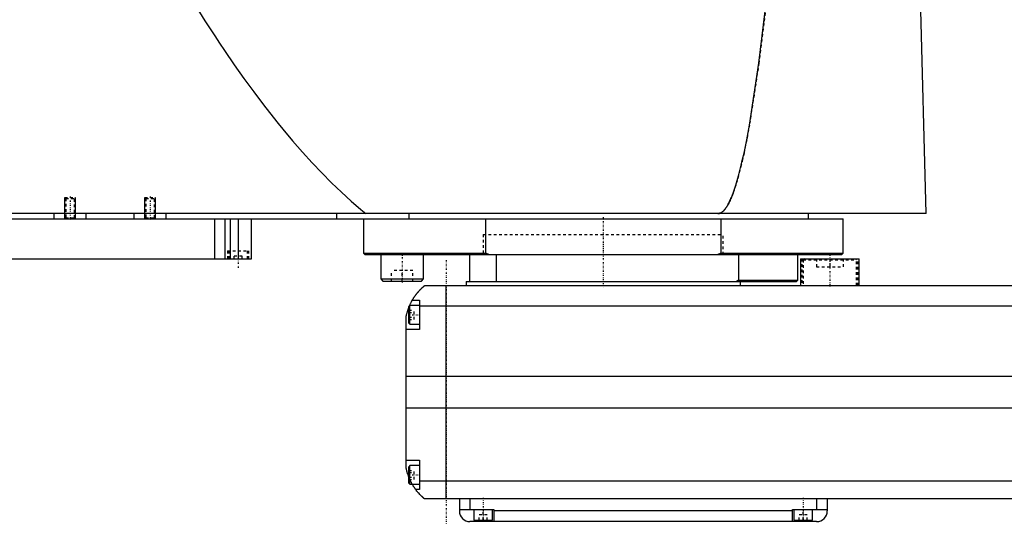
# Model space of a CAD drawing. Extents: x -1056 to 156, y -82 to 428.
# Tile 2 of 4: x -819 to -450, y -82 to 107. Entities that reach past the tile are written whole.
import ezdxf

# ---------------------------------------------------------------- set-up
doc = ezdxf.new("R2010")
doc.units = 0
doc.linetypes.add('CENTER', pattern=[1.5, 0.45, -0.5, 0.05, -0.5])
doc.linetypes.add('DASHED', pattern=[2, 1, -1])
for name, color, linetype in [('AM_0', 7, 'CONTINUOUS'), ('AM_10', 7, 'CONTINUOUS'), ('AM_3', 7, 'DASHED'), ('AM_7', 7, 'CENTER')]:
    doc.layers.add(name, color=color, linetype=linetype)

msp = doc.modelspace()

# ---------------------------------------------------------------- linework, layer by layer
at = {"layer": 'AM_0', "color": 7, "linetype": 'CONTINUOUS'}
for p, q in [((-478.96, 34.5), (-481.05, 115.63)), ((-478.96, 34.5), (-1055.5, 34.5)), ((-806, 32.5), (-806, 34.5)), ((-794, 32.5), (-794, 34.5)), ((-776, 32.5), (-776, 34.5)), ((-764, 32.5), (-764, 34.5)), ((-700, 32.5), (-700, 34.5)), ((-672.83, 32.5), (-672.83, 34.5)), ((-523, 32.5), (-523, 34.5)), ((-1050, 32.5), (-510, 32.5)), ((-745.84, 32.5), (-745.84, 17.5)), ((-742, 32.5), (-742, 17.5)), ((-740, 32.5), (-740, 17.5)), ((-737, 32.5), (-737, 17.5)), ((-732, 17.5), (-732, 32.5)), ((-690, 32.5), (-690, 19.7)), ((-644.02, 19.7), (-644.02, 32.5)), ((-555.98, 32.5), (-555.98, 19.7)), ((-510, 19.7), (-510, 32.5)), ((-690, 19.7), (-689.5, 19.2)), ((-690, 19.7), (-644.02, 19.7)), ((-689.5, 19.2), (-510.5, 19.2)), ((-683.37, 19.19), (-683.45, 19.1)), ((-683.45, 19.1), (-683.45, 10)), ((-683.45, 19.1), (-667.45, 19.1)), ((-667.45, 19.1), (-667.55, 19.2)), ((-667.45, 10), (-667.45, 19.1)), ((-650, 9), (-650, 19.2)), ((-642.99, 19.2), (-644.02, 19.7)), ((-640, 9), (-640, 19.2)), ((-555.98, 19.7), (-557.01, 19.2)), ((-555.98, 19.7), (-510, 19.7)), ((-549.28, 19.2), (-549.28, 9.5)), ((-527, 9.5), (-527, 19.2)), ((-510.5, 19.2), (-510, 19.7)), ((-1040, 17.5), (-732, 17.5)), ((-526, 17.5), (-526, 7.5)), ((-526, 17.5), (-504, 17.5)), ((-504, 7.5), (-504, 17.5)), ((-683.45, 10), (-682.65, 9.2)), ((-683.45, 10), (-667.45, 10)), ((-682.65, 9.2), (-668.25, 9.2)), ((-668.25, 9.2), (-667.45, 10)), ((-667, 7.5), (83, 7.5)), ((-659, -72.5), (-659, 7.5)), ((-651.5, 9), (-651.5, 7.5)), ((-651.5, 9), (-527.5, 9)), ((-549.28, 9.5), (-550, 9)), ((-549.28, 9.5), (-527, 9.5)), ((-548.5, 7.5), (-548.5, 9)), ((-527.5, 9), (-527, 9.5)), ((-669, 0), (-672.6, 0)), ((-672.6, -7), (-672.6, 0)), ((-671.65, 2), (-669, 2)), ((-669, 2), (-669, -9)), ((-672.6, 0), (-673, -0.4)), ((-673, -6.6), (-673, -0.4)), ((85, -0.2), (-669, -0.2)), ((-674, -60.5), (-674, -4.5)), ((-673, -6.6), (-672.6, -7)), ((-672.6, -7), (-669, -7)), ((-669, -9), (-674, -9)), ((90, -26.54), (-674, -26.54)), ((90, -38.4), (-674, -38.4)), ((-674, -58), (-669, -58)), ((-669, -58), (-669, -69)), ((-672.6, -60), (-673, -60.4)), ((-673, -66.6), (-673, -60.4)), ((-669, -60), (-672.6, -60)), ((-672.6, -67), (-672.6, -60)), ((85, -65.78), (-669, -65.78)), ((-673, -66.6), (-672.6, -67)), ((-672.6, -67), (-669, -67)), ((-669, -69), (-670.34, -69)), ((83, -72.5), (-667, -72.5)), ((-654, -72.5), (-654, -77)), ((-650, -72.5), (-650, -76.5)), ((-520, -72.5), (-520, -76.5)), ((-516, -72.5), (-516, -77)), ((-654, -76.5), (-641, -76.5)), ((-648.5, -76.5), (-648.5, -80.5)), ((-641.5, -80.5), (-641.5, -76.5)), ((-641, -76.5), (-641, -81)), ((-529, -77), (-641, -77)), ((-529, -76.5), (-516, -76.5)), ((-529, -81), (-529, -76.5)), ((-528.5, -76.5), (-528.5, -80.5)), ((-521.5, -80.5), (-521.5, -76.5)), ((-520, -81), (-650, -81)), ((-648.5, -80.5), (-641.5, -80.5)), ((-645, -81), (-645, -80.5)), ((-528.5, -80.5), (-521.5, -80.5)), ((-525, -81), (-525, -80.5))]:
    msp.add_line(p, q, dxfattribs=at)
for points in [[(-754.88, 115.63, 0), (-753.05, 112.65, 0), (-749.4, 106.81, 0), (-745.75, 101.13, 0), (-743.92, 98.36, 0), (-742.09, 95.63, 0), (-738.44, 90.29, 0), (-734.79, 85.12, 0), (-731.13, 80.11, 0), (-727.48, 75.27, 0), (-723.83, 70.6, 0), (-722, 68.32, 0), (-720.17, 66.09, 0), (-716.52, 61.75, 0), (-712.86, 57.57, 0), (-709.21, 53.57, 0), (-705.56, 49.73, 0), (-701.9, 46.05, 0), (-700.07, 44.28, 0), (-698.25, 42.54, 0), (-694.59, 39.2, 0), (-690.94, 36.03, 0), (-689.11, 34.5, 0)], [(-557, 34.5, 0), (-556.99, 34.5, 0), (-556.96, 34.5, 0), (-556.93, 34.5, 0), (-556.91, 34.5, 0), (-556.9, 34.5, 0), (-556.87, 34.5, 0), (-556.84, 34.51, 0), (-556.81, 34.51, 0), (-556.79, 34.51, 0), (-556.76, 34.51, 0), (-556.74, 34.52, 0), (-556.73, 34.52, 0), (-556.7, 34.52, 0), (-556.67, 34.53, 0), (-556.64, 34.53, 0), (-556.61, 34.54, 0), (-556.58, 34.54, 0), (-556.57, 34.54, 0), (-556.56, 34.55, 0), (-556.53, 34.55, 0), (-556.5, 34.56, 0), (-556.48, 34.56, 0), (-556.47, 34.57, 0), (-556.44, 34.57, 0), (-556.41, 34.58, 0), (-556.4, 34.59, 0), (-556.38, 34.59, 0), (-556.36, 34.6, 0), (-556.33, 34.61, 0), (-556.3, 34.62, 0), (-556.27, 34.63, 0), (-556.24, 34.64, 0), (-556.23, 34.64, 0), (-556.21, 34.65, 0), (-556.18, 34.66, 0), (-556.16, 34.67, 0), (-556.05, 34.71, 0), (-555.88, 34.8, 0), (-555.71, 34.89, 0), (-555.54, 35, 0), (-555.45, 35.07, 0), (-555.37, 35.13, 0), (-555.2, 35.27, 0), (-555.02, 35.42, 0), (-554.85, 35.59, 0), (-554.68, 35.77, 0), (-554.51, 35.97, 0), (-554.42, 36.07, 0), (-554.34, 36.18, 0), (-554.16, 36.4, 0), (-553.99, 36.64, 0), (-553.91, 36.76, 0), (-553.82, 36.89, 0), (-553.65, 37.16, 0), (-553.48, 37.44, 0), (-553.39, 37.58, 0), (-553.31, 37.73, 0), (-553.13, 38.04, 0), (-552.96, 38.36, 0), (-552.79, 38.69, 0), (-552.62, 39.04, 0), (-552.45, 39.41, 0), (-552.36, 39.59, 0), (-552.28, 39.78, 0), (-552.11, 40.17, 0), (-551.93, 40.58, 0), (-551.33, 42.11, 0), (-550.31, 45.12, 0), (-549.28, 48.64, 0), (-548.25, 52.66, 0), (-547.74, 54.85, 0), (-547.23, 57.17, 0), (-546.21, 62.19, 0), (-545.19, 67.7, 0), (-541.63, 90.92, 0), (-538.61, 115.63, 0)], [(-671.65, 2, 0), (-671.62, 2.05, 0), (-671.57, 2.14, 0), (-671.52, 2.23, 0), (-671.49, 2.27, 0), (-671.46, 2.32, 0), (-671.41, 2.41, 0), (-671.35, 2.5, 0), (-671.3, 2.59, 0), (-671.24, 2.68, 0), (-671.19, 2.76, 0), (-671.16, 2.81, 0), (-671.13, 2.85, 0), (-671.07, 2.94, 0), (-671.02, 3.03, 0), (-670.96, 3.11, 0), (-670.9, 3.2, 0), (-670.85, 3.28, 0), (-670.82, 3.33, 0), (-670.79, 3.37, 0), (-670.73, 3.45, 0), (-670.67, 3.53, 0), (-670.64, 3.58, 0), (-670.62, 3.62, 0), (-670.56, 3.7, 0), (-670.5, 3.78, 0), (-670.47, 3.82, 0), (-670.44, 3.86, 0), (-670.38, 3.94, 0), (-670.33, 4.01, 0), (-670.27, 4.09, 0), (-670.21, 4.17, 0), (-670.15, 4.24, 0), (-670.12, 4.28, 0), (-670.1, 4.32, 0), (-670.04, 4.39, 0), (-669.98, 4.46, 0), (-669.92, 4.54, 0), (-669.87, 4.61, 0), (-669.81, 4.68, 0), (-669.78, 4.71, 0), (-669.75, 4.75, 0), (-669.69, 4.82, 0), (-669.64, 4.89, 0), (-669.58, 4.95, 0), (-669.52, 5.02, 0), (-669.47, 5.08, 0), (-669.44, 5.12, 0), (-669.41, 5.15, 0), (-669.36, 5.21, 0), (-669.3, 5.28, 0), (-669.25, 5.34, 0), (-669.19, 5.4, 0), (-669.14, 5.46, 0), (-669.11, 5.49, 0), (-669.08, 5.52, 0), (-669.03, 5.58, 0), (-668.97, 5.64, 0), (-668.92, 5.7, 0), (-668.87, 5.75, 0), (-668.81, 5.81, 0), (-668.79, 5.84, 0), (-668.76, 5.87, 0), (-668.71, 5.92, 0), (-668.66, 5.98, 0), (-668.63, 6, 0), (-668.6, 6.03, 0), (-668.55, 6.08, 0), (-668.5, 6.13, 0), (-668.48, 6.16, 0), (-668.45, 6.18, 0), (-668.4, 6.23, 0), (-668.35, 6.28, 0), (-668.3, 6.33, 0), (-668.25, 6.38, 0), (-668.2, 6.43, 0), (-668.18, 6.45, 0), (-668.16, 6.47, 0), (-668.11, 6.52, 0), (-668.06, 6.56, 0), (-668.02, 6.61, 0), (-667.97, 6.65, 0), (-667.93, 6.69, 0), (-667.9, 6.71, 0), (-667.88, 6.73, 0), (-667.84, 6.77, 0), (-667.8, 6.81, 0), (-667.75, 6.85, 0), (-667.71, 6.88, 0), (-667.67, 6.92, 0), (-667.66, 6.94, 0), (-667.64, 6.95, 0), (-667.6, 6.99, 0), (-667.56, 7.02, 0), (-667.53, 7.05, 0), (-667.49, 7.08, 0), (-667.46, 7.11, 0), (-667.44, 7.13, 0), (-667.43, 7.14, 0), (-667.39, 7.17, 0), (-667.36, 7.19, 0), (-667.34, 7.22, 0), (-667.31, 7.24, 0), (-667.28, 7.27, 0), (-667.27, 7.28, 0), (-667.25, 7.29, 0), (-667.23, 7.31, 0), (-667.21, 7.33, 0), (-667.2, 7.34, 0), (-667.18, 7.35, 0), (-667.16, 7.36, 0), (-667.14, 7.38, 0), (-667.13, 7.39, 0), (-667.13, 7.4, 0), (-667.11, 7.41, 0), (-667.09, 7.42, 0), (-667.08, 7.44, 0), (-667.06, 7.45, 0), (-667.05, 7.46, 0), (-667.05, 7.46, 0), (-667.04, 7.47, 0), (-667.03, 7.47, 0), (-667.02, 7.48, 0), (-667.02, 7.49, 0), (-667.01, 7.49, 0), (-667.01, 7.49, 0), (-667.01, 7.5, 0), (-667, 7.5, 0), (-667, 7.5, 0), (-667, 7.5, 0), (-667, 7.5, 0)], [(-672.69, -0.09, 0), (-672.65, 0.01, 0), (-672.56, 0.21, 0), (-672.47, 0.4, 0), (-672.43, 0.49, 0), (-672.39, 0.58, 0), (-672.31, 0.76, 0), (-672.22, 0.92, 0), (-672.14, 1.08, 0), (-672.07, 1.23, 0), (-672, 1.36, 0), (-671.96, 1.43, 0), (-671.93, 1.49, 0), (-671.87, 1.6, 0), (-671.82, 1.7, 0), (-671.77, 1.79, 0), (-671.73, 1.86, 0), (-671.7, 1.91, 0), (-671.68, 1.94, 0), (-671.67, 1.96, 0), (-671.66, 1.98, 0), (-671.65, 2, 0), (-671.65, 2, 0)], [(-674, -4.5, 0), (-673.98, -4.39, 0), (-673.94, -4.18, 0), (-673.9, -3.97, 0), (-673.88, -3.87, 0), (-673.86, -3.77, 0), (-673.81, -3.56, 0), (-673.77, -3.36, 0), (-673.72, -3.15, 0), (-673.66, -2.95, 0), (-673.61, -2.74, 0), (-673.58, -2.64, 0), (-673.55, -2.54, 0), (-673.49, -2.33, 0), (-673.43, -2.13, 0), (-673.37, -1.92, 0), (-673.31, -1.72, 0), (-673.24, -1.52, 0), (-673.21, -1.43, 0), (-673.17, -1.33, 0), (-673.1, -1.14, 0), (-673.03, -0.95, 0), (-673, -0.86, 0)], [(-673, -64.14, 0), (-673.04, -64.04, 0), (-673.11, -63.84, 0), (-673.18, -63.64, 0), (-673.22, -63.54, 0), (-673.25, -63.44, 0), (-673.32, -63.24, 0), (-673.38, -63.03, 0), (-673.45, -62.82, 0), (-673.51, -62.61, 0), (-673.57, -62.41, 0), (-673.6, -62.3, 0), (-673.63, -62.2, 0), (-673.68, -61.99, 0), (-673.73, -61.78, 0), (-673.78, -61.57, 0), (-673.83, -61.37, 0), (-673.87, -61.17, 0), (-673.89, -61.07, 0), (-673.91, -60.97, 0), (-673.95, -60.78, 0), (-673.98, -60.59, 0), (-674, -60.5, 0)], [(-670.34, -69, 0), (-670.34, -69, 0), (-670.35, -68.98, 0), (-670.37, -68.96, 0), (-670.38, -68.94, 0), (-670.4, -68.92, 0), (-670.44, -68.86, 0), (-670.49, -68.79, 0), (-670.55, -68.71, 0), (-670.62, -68.61, 0), (-670.7, -68.5, 0), (-670.74, -68.44, 0), (-670.78, -68.38, 0), (-670.87, -68.25, 0), (-670.96, -68.11, 0), (-671.06, -67.96, 0), (-671.16, -67.8, 0), (-671.27, -67.64, 0), (-671.32, -67.55, 0), (-671.37, -67.47, 0), (-671.48, -67.29, 0), (-671.59, -67.1, 0), (-671.65, -67, 0)], [(-667, -72.5, 0), (-667, -72.5, 0), (-667.01, -72.49, 0), (-667.02, -72.49, 0), (-667.02, -72.48, 0), (-667.03, -72.48, 0), (-667.03, -72.48, 0), (-667.04, -72.47, 0), (-667.04, -72.46, 0), (-667.05, -72.46, 0), (-667.06, -72.45, 0), (-667.07, -72.44, 0), (-667.07, -72.44, 0), (-667.08, -72.43, 0), (-667.09, -72.43, 0), (-667.1, -72.42, 0), (-667.11, -72.41, 0), (-667.11, -72.41, 0), (-667.13, -72.39, 0), (-667.14, -72.38, 0), (-667.15, -72.38, 0), (-667.16, -72.37, 0), (-667.17, -72.36, 0), (-667.19, -72.34, 0), (-667.21, -72.33, 0), (-667.22, -72.31, 0), (-667.24, -72.3, 0), (-667.25, -72.29, 0), (-667.26, -72.28, 0), (-667.28, -72.26, 0), (-667.3, -72.25, 0), (-667.32, -72.23, 0), (-667.35, -72.21, 0), (-667.37, -72.19, 0), (-667.38, -72.18, 0), (-667.39, -72.17, 0), (-667.42, -72.15, 0), (-667.44, -72.13, 0), (-667.47, -72.1, 0), (-667.49, -72.08, 0), (-667.52, -72.06, 0), (-667.54, -72.04, 0), (-667.55, -72.03, 0), (-667.58, -72.01, 0), (-667.61, -71.98, 0), (-667.64, -71.95, 0), (-667.67, -71.93, 0), (-667.7, -71.9, 0), (-667.71, -71.89, 0), (-667.73, -71.87, 0), (-667.76, -71.84, 0), (-667.79, -71.81, 0), (-667.83, -71.78, 0), (-667.86, -71.75, 0), (-667.89, -71.72, 0), (-667.91, -71.7, 0), (-667.93, -71.69, 0), (-667.96, -71.65, 0), (-668, -71.62, 0), (-668.02, -71.6, 0), (-668.04, -71.59, 0), (-668.07, -71.55, 0), (-668.11, -71.52, 0), (-668.13, -71.5, 0), (-668.15, -71.48, 0), (-668.19, -71.44, 0), (-668.22, -71.41, 0), (-668.26, -71.37, 0), (-668.3, -71.33, 0), (-668.34, -71.29, 0), (-668.36, -71.27, 0), (-668.38, -71.25, 0), (-668.42, -71.21, 0), (-668.46, -71.17, 0), (-668.6, -71.03, 0), (-668.86, -70.77, 0), (-669.11, -70.49, 0), (-669.38, -70.19, 0), (-669.51, -70.03, 0), (-669.65, -69.87, 0), (-669.92, -69.54, 0), (-670.2, -69.18, 0), (-670.34, -69, 0)]]:
    msp.add_polyline3d(points, dxfattribs=at)
for centre, start, end in [((-650, -77), 180, 270), ((-520, -77), 270, 0)]:
    msp.add_arc(centre, 4, start, end, dxfattribs=at)
at = {"layer": 'AM_10', "color": 7, "linetype": 'CONTINUOUS'}
for p, q in [((-802, 32.5), (-802, 40.5)), ((-798, 32.5), (-798, 40.5)), ((-772, 32.5), (-772, 40.5)), ((-768, 32.5), (-768, 40.5))]:
    msp.add_line(p, q, dxfattribs=at)
at = {"layer": 'AM_3', "color": 6, "linetype": 'DASHED'}
for p, q in [((-802, 40.5), (-801.62, 40.12)), ((-802, 40.5), (-798, 40.5)), ((-801.62, 40.12), (-801.62, 32.88)), ((-801.62, 40.12), (-798.38, 40.12)), ((-798.38, 40.12), (-798, 40.5)), ((-798.38, 32.88), (-798.38, 40.12)), ((-772, 40.5), (-771.62, 40.12)), ((-772, 40.5), (-768, 40.5)), ((-771.62, 40.12), (-771.62, 32.88)), ((-771.62, 40.12), (-768.38, 40.12)), ((-768.38, 40.12), (-768, 40.5)), ((-768.38, 32.88), (-768.38, 40.12)), ((-801.62, 32.88), (-802, 32.5)), ((-801.62, 32.88), (-798.38, 32.88)), ((-798, 32.5), (-798.38, 32.88)), ((-771.62, 32.88), (-772, 32.5)), ((-771.62, 32.88), (-768.38, 32.88)), ((-768, 32.5), (-768.38, 32.88)), ((-645, 26.7), (-645, 19.2)), ((-645, 26.7), (-645, 19.2)), ((-645, 26.7), (-555, 26.7)), ((-555, 19.2), (-555, 26.7)), ((-555, 19.2), (-555, 26.7)), ((-741, 20.5), (-741, 17.5)), ((-741, 20.5), (-733, 20.5)), ((-740.5, 20.5), (-740.5, 17.5)), ((-735.5, 18.5), (-738.5, 18.5)), ((-738.5, 17.5), (-738.5, 18.5)), ((-735.5, 17.5), (-735.5, 18.5)), ((-733.5, 17.5), (-733.5, 20.5)), ((-733, 17.5), (-733, 20.5)), ((-683.35, 19.2), (-683.37, 19.19)), ((-667.61, 19.1), (-667.45, 19.1)), ((-525.5, 17.5), (-525.5, 7.5)), ((-524.6, 17.5), (-525, 17.1)), ((-525, 17.1), (-525, 7.5)), ((-525, 17.1), (-505, 17.1)), ((-520, 17.5), (-520, 14.5)), ((-515, 17.5), (-515, 14.5)), ((-510, 17.5), (-510, 14.5)), ((-505, 17.1), (-505.4, 17.5)), ((-505, 7.5), (-505, 17.1)), ((-504.5, 7.5), (-504.5, 17.5)), ((-679.45, 9.2), (-679.45, 13.2)), ((-671.45, 13.2), (-679.45, 13.2)), ((-675.45, 9.2), (-675.45, 13.2)), ((-671.45, 9.2), (-671.45, 13.2)), ((-520, 14.5), (-510, 14.5)), ((-667.61, 10), (-667.45, 10)), ((-673, -1.77), (-671, -1.77)), ((-673, -2.63), (-671, -2.63)), ((-671, -5.23), (-671, -1.77)), ((-673, -4.37), (-671, -4.37)), ((-673, -5.23), (-671, -5.23)), ((-673, -61.77), (-671, -61.77)), ((-673, -62.63), (-671, -62.63)), ((-671, -65.23), (-671, -61.77)), ((-673, -64.37), (-671, -64.37)), ((-673, -65.23), (-671, -65.23)), ((-645, -80.5), (-645, -76.5)), ((-525, -80.5), (-525, -76.5)), ((-646.5, -80.5), (-646.5, -78.5)), ((-643.5, -78.5), (-646.5, -78.5)), ((-643.5, -80.5), (-643.5, -78.5)), ((-526.5, -80.5), (-526.5, -78.5)), ((-523.5, -78.5), (-526.5, -78.5)), ((-523.5, -80.5), (-523.5, -78.5))]:
    msp.add_line(p, q, dxfattribs=at)
for points in [[(-538.61, 115.63, 0), (-541.63, 90.92, 0), (-545.19, 67.7, 0), (-546.21, 62.19, 0), (-547.23, 57.17, 0), (-547.74, 54.85, 0), (-548.25, 52.66, 0), (-549.28, 48.64, 0), (-550.31, 45.12, 0), (-551.33, 42.11, 0), (-551.93, 40.58, 0), (-552.11, 40.17, 0), (-552.28, 39.78, 0), (-552.36, 39.59, 0), (-552.45, 39.41, 0), (-552.62, 39.04, 0), (-552.79, 38.69, 0), (-552.96, 38.36, 0), (-553.13, 38.04, 0), (-553.31, 37.73, 0), (-553.39, 37.58, 0), (-553.48, 37.44, 0), (-553.65, 37.16, 0), (-553.82, 36.89, 0), (-553.91, 36.76, 0), (-553.99, 36.64, 0), (-554.16, 36.4, 0), (-554.34, 36.18, 0), (-554.42, 36.07, 0), (-554.51, 35.97, 0), (-554.68, 35.77, 0), (-554.85, 35.59, 0), (-555.02, 35.42, 0), (-555.2, 35.27, 0), (-555.37, 35.13, 0), (-555.45, 35.07, 0), (-555.54, 35, 0), (-555.71, 34.89, 0), (-555.88, 34.8, 0), (-556.05, 34.71, 0), (-556.16, 34.67, 0), (-556.18, 34.66, 0), (-556.21, 34.65, 0), (-556.23, 34.64, 0), (-556.24, 34.64, 0), (-556.27, 34.63, 0), (-556.3, 34.62, 0), (-556.33, 34.61, 0), (-556.36, 34.6, 0), (-556.38, 34.59, 0), (-556.4, 34.59, 0), (-556.41, 34.58, 0), (-556.44, 34.57, 0), (-556.47, 34.57, 0), (-556.48, 34.56, 0), (-556.5, 34.56, 0), (-556.53, 34.55, 0), (-556.56, 34.55, 0), (-556.57, 34.54, 0), (-556.58, 34.54, 0), (-556.61, 34.54, 0), (-556.64, 34.53, 0), (-556.67, 34.53, 0), (-556.7, 34.52, 0), (-556.73, 34.52, 0), (-556.74, 34.52, 0), (-556.76, 34.51, 0), (-556.79, 34.51, 0), (-556.81, 34.51, 0), (-556.84, 34.51, 0), (-556.87, 34.5, 0), (-556.9, 34.5, 0), (-556.91, 34.5, 0), (-556.93, 34.5, 0), (-556.96, 34.5, 0), (-556.99, 34.5, 0), (-557, 34.5, 0)], [(-673, -0.86, 0), (-672.95, -0.72, 0), (-672.84, -0.46, 0), (-672.74, -0.21, 0), (-672.69, -0.09, 0)], [(-671.65, -67, 0), (-671.69, -66.93, 0), (-671.76, -66.8, 0), (-671.84, -66.66, 0), (-671.88, -66.59, 0), (-671.92, -66.51, 0), (-672, -66.37, 0), (-672.08, -66.22, 0), (-672.15, -66.06, 0), (-672.23, -65.91, 0), (-672.31, -65.75, 0), (-672.35, -65.67, 0), (-672.39, -65.59, 0), (-672.46, -65.42, 0), (-672.54, -65.26, 0), (-672.61, -65.09, 0), (-672.69, -64.92, 0), (-672.76, -64.75, 0), (-672.8, -64.66, 0), (-672.83, -64.57, 0), (-672.9, -64.4, 0), (-672.97, -64.23, 0), (-673, -64.14, 0)]]:
    msp.add_polyline3d(points, dxfattribs=at)
at = {"layer": 'AM_7', "color": 4, "linetype": 'CENTER'}
for p, q in [((-800, 40.9), (-800, 32.1)), ((-770, 40.9), (-770, 32.1)), ((-600, 33.16), (-600, 18.54)), ((-600, 27.07), (-600, 6.92)), ((-737, 20.8), (-737, 14.2)), ((-675.45, 19.7), (-675.45, 8.7)), ((-515, 19.05), (-515, 6.95)), ((-659, 17), (-659, -82)), ((-673.2, -3.5), (-668.8, -3.5)), ((-673.2, -63.5), (-668.8, -63.5)), ((-645, -72.1), (-645, -80.9)), ((-525, -72.1), (-525, -80.9))]:
    msp.add_line(p, q, dxfattribs=at)

doc.saveas('drawing.dxf')
